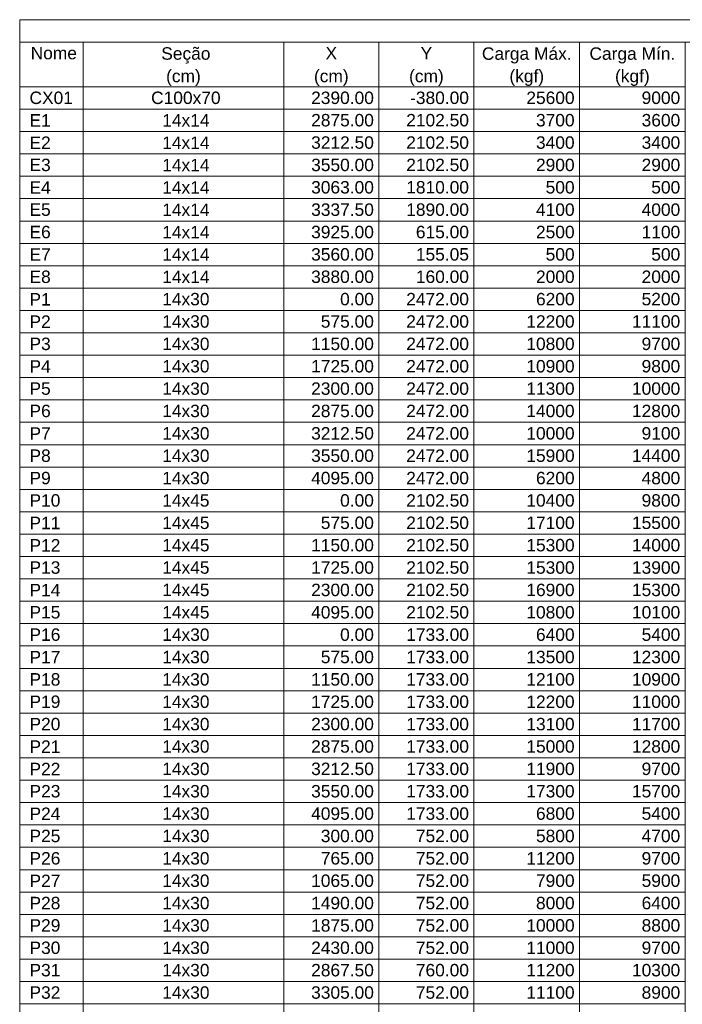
# Model space of a CAD drawing. Header units: millimetres. Extents: x 10906 to 25863, y 1966 to 4861.
# Tile 26 of 163: x 10998 to 11009, y 2970 to 2987. Entities that reach past the tile are written whole.
import ezdxf

# ---------------------------------------------------------------- set-up
doc = ezdxf.new("R2010")
doc.units = ezdxf.units.MM
doc.layers.add('LC-Tabelas', color=1, linetype='Continuous', lineweight=20)
doc.layers.add('LC-Textos das tabelas', color=5, linetype='Continuous', lineweight=5)
doc.styles.add('Arial', font='arial.ttf')

msp = doc.modelspace()

# ---------------------------------------------------------------- linework, layer by layer
at = {"layer": 'LC-Tabelas'}
for points in [[(10998.15465, 2986.42854), (10998.15465, 2986.80978), (11021.61846, 2986.80978), (11021.61846, 2986.42854), (10998.15465, 2986.42854)], [(10998.15465, 2985.66606), (10998.15465, 2986.42854), (10999.23483, 2986.42854), (10999.23483, 2985.66606), (10998.15465, 2985.66606)], [(10999.23483, 2985.66606), (10999.23483, 2986.42854), (11002.6554, 2986.42854), (11002.6554, 2985.66606), (10999.23483, 2985.66606)], [(11002.6554, 2985.66606), (11002.6554, 2986.42854), (11004.27567, 2986.42854), (11004.27567, 2985.66606), (11002.6554, 2985.66606)], [(11004.27567, 2985.66606), (11004.27567, 2986.42854), (11005.89594, 2986.42854), (11005.89594, 2985.66606), (11004.27567, 2985.66606)], [(11005.89594, 2985.66606), (11005.89594, 2986.42854), (11007.69624, 2986.42854), (11007.69624, 2985.66606), (11005.89594, 2985.66606)], [(11007.69624, 2985.66606), (11007.69624, 2986.42854), (11009.49654, 2986.42854), (11009.49654, 2985.66606), (11007.69624, 2985.66606)], [(10998.15465, 2985.28482), (10998.15465, 2985.66606), (10999.23483, 2985.66606), (10999.23483, 2985.28482), (10998.15465, 2985.28482)], [(10999.23483, 2985.28482), (10999.23483, 2985.66606), (11002.6554, 2985.66606), (11002.6554, 2985.28482), (10999.23483, 2985.28482)], [(11002.6554, 2985.28482), (11002.6554, 2985.66606), (11004.27567, 2985.66606), (11004.27567, 2985.28482), (11002.6554, 2985.28482)], [(11004.27567, 2985.28482), (11004.27567, 2985.66606), (11005.89594, 2985.66606), (11005.89594, 2985.28482), (11004.27567, 2985.28482)], [(11005.89594, 2985.28482), (11005.89594, 2985.66606), (11007.69624, 2985.66606), (11007.69624, 2985.28482), (11005.89594, 2985.28482)], [(11007.69624, 2985.28482), (11007.69624, 2985.66606), (11009.49654, 2985.66606), (11009.49654, 2985.28482), (11007.69624, 2985.28482)], [(10998.15465, 2984.90358), (10998.15465, 2985.28482), (10999.23483, 2985.28482), (10999.23483, 2984.90358), (10998.15465, 2984.90358)], [(10999.23483, 2984.90358), (10999.23483, 2985.28482), (11002.6554, 2985.28482), (11002.6554, 2984.90358), (10999.23483, 2984.90358)], [(11002.6554, 2984.90358), (11002.6554, 2985.28482), (11004.27567, 2985.28482), (11004.27567, 2984.90358), (11002.6554, 2984.90358)], [(11004.27567, 2984.90358), (11004.27567, 2985.28482), (11005.89594, 2985.28482), (11005.89594, 2984.90358), (11004.27567, 2984.90358)], [(11005.89594, 2984.90358), (11005.89594, 2985.28482), (11007.69624, 2985.28482), (11007.69624, 2984.90358), (11005.89594, 2984.90358)], [(11007.69624, 2984.90358), (11007.69624, 2985.28482), (11009.49654, 2985.28482), (11009.49654, 2984.90358), (11007.69624, 2984.90358)], [(10998.15465, 2984.52234), (10998.15465, 2984.90358), (10999.23483, 2984.90358), (10999.23483, 2984.52234), (10998.15465, 2984.52234)], [(10999.23483, 2984.52234), (10999.23483, 2984.90358), (11002.6554, 2984.90358), (11002.6554, 2984.52234), (10999.23483, 2984.52234)], [(11002.6554, 2984.52234), (11002.6554, 2984.90358), (11004.27567, 2984.90358), (11004.27567, 2984.52234), (11002.6554, 2984.52234)], [(11004.27567, 2984.52234), (11004.27567, 2984.90358), (11005.89594, 2984.90358), (11005.89594, 2984.52234), (11004.27567, 2984.52234)], [(11005.89594, 2984.52234), (11005.89594, 2984.90358), (11007.69624, 2984.90358), (11007.69624, 2984.52234), (11005.89594, 2984.52234)], [(11007.69624, 2984.52234), (11007.69624, 2984.90358), (11009.49654, 2984.90358), (11009.49654, 2984.52234), (11007.69624, 2984.52234)], [(10998.15465, 2984.1411), (10998.15465, 2984.52234), (10999.23483, 2984.52234), (10999.23483, 2984.1411), (10998.15465, 2984.1411)], [(10999.23483, 2984.1411), (10999.23483, 2984.52234), (11002.6554, 2984.52234), (11002.6554, 2984.1411), (10999.23483, 2984.1411)], [(11002.6554, 2984.1411), (11002.6554, 2984.52234), (11004.27567, 2984.52234), (11004.27567, 2984.1411), (11002.6554, 2984.1411)], [(11004.27567, 2984.1411), (11004.27567, 2984.52234), (11005.89594, 2984.52234), (11005.89594, 2984.1411), (11004.27567, 2984.1411)], [(11005.89594, 2984.1411), (11005.89594, 2984.52234), (11007.69624, 2984.52234), (11007.69624, 2984.1411), (11005.89594, 2984.1411)], [(11007.69624, 2984.1411), (11007.69624, 2984.52234), (11009.49654, 2984.52234), (11009.49654, 2984.1411), (11007.69624, 2984.1411)], [(10998.15465, 2983.75986), (10998.15465, 2984.1411), (10999.23483, 2984.1411), (10999.23483, 2983.75986), (10998.15465, 2983.75986)], [(10999.23483, 2983.75986), (10999.23483, 2984.1411), (11002.6554, 2984.1411), (11002.6554, 2983.75986), (10999.23483, 2983.75986)], [(11002.6554, 2983.75986), (11002.6554, 2984.1411), (11004.27567, 2984.1411), (11004.27567, 2983.75986), (11002.6554, 2983.75986)], [(11004.27567, 2983.75986), (11004.27567, 2984.1411), (11005.89594, 2984.1411), (11005.89594, 2983.75986), (11004.27567, 2983.75986)], [(11005.89594, 2983.75986), (11005.89594, 2984.1411), (11007.69624, 2984.1411), (11007.69624, 2983.75986), (11005.89594, 2983.75986)], [(11007.69624, 2983.75986), (11007.69624, 2984.1411), (11009.49654, 2984.1411), (11009.49654, 2983.75986), (11007.69624, 2983.75986)], [(10998.15465, 2983.37862), (10998.15465, 2983.75986), (10999.23483, 2983.75986), (10999.23483, 2983.37862), (10998.15465, 2983.37862)], [(10999.23483, 2983.37862), (10999.23483, 2983.75986), (11002.6554, 2983.75986), (11002.6554, 2983.37862), (10999.23483, 2983.37862)], [(11002.6554, 2983.37862), (11002.6554, 2983.75986), (11004.27567, 2983.75986), (11004.27567, 2983.37862), (11002.6554, 2983.37862)], [(11004.27567, 2983.37862), (11004.27567, 2983.75986), (11005.89594, 2983.75986), (11005.89594, 2983.37862), (11004.27567, 2983.37862)], [(11005.89594, 2983.37862), (11005.89594, 2983.75986), (11007.69624, 2983.75986), (11007.69624, 2983.37862), (11005.89594, 2983.37862)], [(11007.69624, 2983.37862), (11007.69624, 2983.75986), (11009.49654, 2983.75986), (11009.49654, 2983.37862), (11007.69624, 2983.37862)], [(10998.15465, 2982.99738), (10998.15465, 2983.37862), (10999.23483, 2983.37862), (10999.23483, 2982.99738), (10998.15465, 2982.99738)], [(10999.23483, 2982.99738), (10999.23483, 2983.37862), (11002.6554, 2983.37862), (11002.6554, 2982.99738), (10999.23483, 2982.99738)], [(11002.6554, 2982.99738), (11002.6554, 2983.37862), (11004.27567, 2983.37862), (11004.27567, 2982.99738), (11002.6554, 2982.99738)], [(11004.27567, 2982.99738), (11004.27567, 2983.37862), (11005.89594, 2983.37862), (11005.89594, 2982.99738), (11004.27567, 2982.99738)], [(11005.89594, 2982.99738), (11005.89594, 2983.37862), (11007.69624, 2983.37862), (11007.69624, 2982.99738), (11005.89594, 2982.99738)], [(11007.69624, 2982.99738), (11007.69624, 2983.37862), (11009.49654, 2983.37862), (11009.49654, 2982.99738), (11007.69624, 2982.99738)], [(10998.15465, 2982.61614), (10998.15465, 2982.99738), (10999.23483, 2982.99738), (10999.23483, 2982.61614), (10998.15465, 2982.61614)], [(10999.23483, 2982.61614), (10999.23483, 2982.99738), (11002.6554, 2982.99738), (11002.6554, 2982.61614), (10999.23483, 2982.61614)], [(11002.6554, 2982.61614), (11002.6554, 2982.99738), (11004.27567, 2982.99738), (11004.27567, 2982.61614), (11002.6554, 2982.61614)], [(11004.27567, 2982.61614), (11004.27567, 2982.99738), (11005.89594, 2982.99738), (11005.89594, 2982.61614), (11004.27567, 2982.61614)], [(11005.89594, 2982.61614), (11005.89594, 2982.99738), (11007.69624, 2982.99738), (11007.69624, 2982.61614), (11005.89594, 2982.61614)], [(11007.69624, 2982.61614), (11007.69624, 2982.99738), (11009.49654, 2982.99738), (11009.49654, 2982.61614), (11007.69624, 2982.61614)], [(10998.15465, 2982.2349), (10998.15465, 2982.61614), (10999.23483, 2982.61614), (10999.23483, 2982.2349), (10998.15465, 2982.2349)], [(10999.23483, 2982.2349), (10999.23483, 2982.61614), (11002.6554, 2982.61614), (11002.6554, 2982.2349), (10999.23483, 2982.2349)], [(11002.6554, 2982.2349), (11002.6554, 2982.61614), (11004.27567, 2982.61614), (11004.27567, 2982.2349), (11002.6554, 2982.2349)], [(11004.27567, 2982.2349), (11004.27567, 2982.61614), (11005.89594, 2982.61614), (11005.89594, 2982.2349), (11004.27567, 2982.2349)], [(11005.89594, 2982.2349), (11005.89594, 2982.61614), (11007.69624, 2982.61614), (11007.69624, 2982.2349), (11005.89594, 2982.2349)], [(11007.69624, 2982.2349), (11007.69624, 2982.61614), (11009.49654, 2982.61614), (11009.49654, 2982.2349), (11007.69624, 2982.2349)], [(10998.15465, 2981.85366), (10998.15465, 2982.2349), (10999.23483, 2982.2349), (10999.23483, 2981.85366), (10998.15465, 2981.85366)], [(10999.23483, 2981.85366), (10999.23483, 2982.2349), (11002.6554, 2982.2349), (11002.6554, 2981.85366), (10999.23483, 2981.85366)], [(11002.6554, 2981.85366), (11002.6554, 2982.2349), (11004.27567, 2982.2349), (11004.27567, 2981.85366), (11002.6554, 2981.85366)], [(11004.27567, 2981.85366), (11004.27567, 2982.2349), (11005.89594, 2982.2349), (11005.89594, 2981.85366), (11004.27567, 2981.85366)], [(11005.89594, 2981.85366), (11005.89594, 2982.2349), (11007.69624, 2982.2349), (11007.69624, 2981.85366), (11005.89594, 2981.85366)], [(11007.69624, 2981.85366), (11007.69624, 2982.2349), (11009.49654, 2982.2349), (11009.49654, 2981.85366), (11007.69624, 2981.85366)], [(10998.15465, 2981.47242), (10998.15465, 2981.85366), (10999.23483, 2981.85366), (10999.23483, 2981.47242), (10998.15465, 2981.47242)], [(10999.23483, 2981.47242), (10999.23483, 2981.85366), (11002.6554, 2981.85366), (11002.6554, 2981.47242), (10999.23483, 2981.47242)], [(11002.6554, 2981.47242), (11002.6554, 2981.85366), (11004.27567, 2981.85366), (11004.27567, 2981.47242), (11002.6554, 2981.47242)], [(11004.27567, 2981.47242), (11004.27567, 2981.85366), (11005.89594, 2981.85366), (11005.89594, 2981.47242), (11004.27567, 2981.47242)], [(11005.89594, 2981.47242), (11005.89594, 2981.85366), (11007.69624, 2981.85366), (11007.69624, 2981.47242), (11005.89594, 2981.47242)], [(11007.69624, 2981.47242), (11007.69624, 2981.85366), (11009.49654, 2981.85366), (11009.49654, 2981.47242), (11007.69624, 2981.47242)], [(10998.15465, 2981.09118), (10998.15465, 2981.47242), (10999.23483, 2981.47242), (10999.23483, 2981.09118), (10998.15465, 2981.09118)], [(10999.23483, 2981.09118), (10999.23483, 2981.47242), (11002.6554, 2981.47242), (11002.6554, 2981.09118), (10999.23483, 2981.09118)], [(11002.6554, 2981.09118), (11002.6554, 2981.47242), (11004.27567, 2981.47242), (11004.27567, 2981.09118), (11002.6554, 2981.09118)], [(11004.27567, 2981.09118), (11004.27567, 2981.47242), (11005.89594, 2981.47242), (11005.89594, 2981.09118), (11004.27567, 2981.09118)], [(11005.89594, 2981.09118), (11005.89594, 2981.47242), (11007.69624, 2981.47242), (11007.69624, 2981.09118), (11005.89594, 2981.09118)], [(11007.69624, 2981.09118), (11007.69624, 2981.47242), (11009.49654, 2981.47242), (11009.49654, 2981.09118), (11007.69624, 2981.09118)], [(10998.15465, 2980.70994), (10998.15465, 2981.09118), (10999.23483, 2981.09118), (10999.23483, 2980.70994), (10998.15465, 2980.70994)], [(10999.23483, 2980.70994), (10999.23483, 2981.09118), (11002.6554, 2981.09118), (11002.6554, 2980.70994), (10999.23483, 2980.70994)], [(11002.6554, 2980.70994), (11002.6554, 2981.09118), (11004.27567, 2981.09118), (11004.27567, 2980.70994), (11002.6554, 2980.70994)], [(11004.27567, 2980.70994), (11004.27567, 2981.09118), (11005.89594, 2981.09118), (11005.89594, 2980.70994), (11004.27567, 2980.70994)], [(11005.89594, 2980.70994), (11005.89594, 2981.09118), (11007.69624, 2981.09118), (11007.69624, 2980.70994), (11005.89594, 2980.70994)], [(11007.69624, 2980.70994), (11007.69624, 2981.09118), (11009.49654, 2981.09118), (11009.49654, 2980.70994), (11007.69624, 2980.70994)], [(10998.15465, 2980.3287), (10998.15465, 2980.70994), (10999.23483, 2980.70994), (10999.23483, 2980.3287), (10998.15465, 2980.3287)], [(10999.23483, 2980.3287), (10999.23483, 2980.70994), (11002.6554, 2980.70994), (11002.6554, 2980.3287), (10999.23483, 2980.3287)], [(11002.6554, 2980.3287), (11002.6554, 2980.70994), (11004.27567, 2980.70994), (11004.27567, 2980.3287), (11002.6554, 2980.3287)], [(11004.27567, 2980.3287), (11004.27567, 2980.70994), (11005.89594, 2980.70994), (11005.89594, 2980.3287), (11004.27567, 2980.3287)], [(11005.89594, 2980.3287), (11005.89594, 2980.70994), (11007.69624, 2980.70994), (11007.69624, 2980.3287), (11005.89594, 2980.3287)], [(11007.69624, 2980.3287), (11007.69624, 2980.70994), (11009.49654, 2980.70994), (11009.49654, 2980.3287), (11007.69624, 2980.3287)], [(10998.15465, 2979.94746), (10998.15465, 2980.3287), (10999.23483, 2980.3287), (10999.23483, 2979.94746), (10998.15465, 2979.94746)], [(10999.23483, 2979.94746), (10999.23483, 2980.3287), (11002.6554, 2980.3287), (11002.6554, 2979.94746), (10999.23483, 2979.94746)], [(11002.6554, 2979.94746), (11002.6554, 2980.3287), (11004.27567, 2980.3287), (11004.27567, 2979.94746), (11002.6554, 2979.94746)], [(11004.27567, 2979.94746), (11004.27567, 2980.3287), (11005.89594, 2980.3287), (11005.89594, 2979.94746), (11004.27567, 2979.94746)], [(11005.89594, 2979.94746), (11005.89594, 2980.3287), (11007.69624, 2980.3287), (11007.69624, 2979.94746), (11005.89594, 2979.94746)], [(11007.69624, 2979.94746), (11007.69624, 2980.3287), (11009.49654, 2980.3287), (11009.49654, 2979.94746), (11007.69624, 2979.94746)], [(10998.15465, 2979.56622), (10998.15465, 2979.94746), (10999.23483, 2979.94746), (10999.23483, 2979.56622), (10998.15465, 2979.56622)], [(10999.23483, 2979.56622), (10999.23483, 2979.94746), (11002.6554, 2979.94746), (11002.6554, 2979.56622), (10999.23483, 2979.56622)], [(11002.6554, 2979.56622), (11002.6554, 2979.94746), (11004.27567, 2979.94746), (11004.27567, 2979.56622), (11002.6554, 2979.56622)], [(11004.27567, 2979.56622), (11004.27567, 2979.94746), (11005.89594, 2979.94746), (11005.89594, 2979.56622), (11004.27567, 2979.56622)], [(11005.89594, 2979.56622), (11005.89594, 2979.94746), (11007.69624, 2979.94746), (11007.69624, 2979.56622), (11005.89594, 2979.56622)], [(11007.69624, 2979.56622), (11007.69624, 2979.94746), (11009.49654, 2979.94746), (11009.49654, 2979.56622), (11007.69624, 2979.56622)], [(10998.15465, 2979.18498), (10998.15465, 2979.56622), (10999.23483, 2979.56622), (10999.23483, 2979.18498), (10998.15465, 2979.18498)], [(10999.23483, 2979.18498), (10999.23483, 2979.56622), (11002.6554, 2979.56622), (11002.6554, 2979.18498), (10999.23483, 2979.18498)], [(11002.6554, 2979.18498), (11002.6554, 2979.56622), (11004.27567, 2979.56622), (11004.27567, 2979.18498), (11002.6554, 2979.18498)], [(11004.27567, 2979.18498), (11004.27567, 2979.56622), (11005.89594, 2979.56622), (11005.89594, 2979.18498), (11004.27567, 2979.18498)], [(11005.89594, 2979.18498), (11005.89594, 2979.56622), (11007.69624, 2979.56622), (11007.69624, 2979.18498), (11005.89594, 2979.18498)], [(11007.69624, 2979.18498), (11007.69624, 2979.56622), (11009.49654, 2979.56622), (11009.49654, 2979.18498), (11007.69624, 2979.18498)], [(10998.15465, 2978.80374), (10998.15465, 2979.18498), (10999.23483, 2979.18498), (10999.23483, 2978.80374), (10998.15465, 2978.80374)], [(10999.23483, 2978.80374), (10999.23483, 2979.18498), (11002.6554, 2979.18498), (11002.6554, 2978.80374), (10999.23483, 2978.80374)], [(11002.6554, 2978.80374), (11002.6554, 2979.18498), (11004.27567, 2979.18498), (11004.27567, 2978.80374), (11002.6554, 2978.80374)], [(11004.27567, 2978.80374), (11004.27567, 2979.18498), (11005.89594, 2979.18498), (11005.89594, 2978.80374), (11004.27567, 2978.80374)], [(11005.89594, 2978.80374), (11005.89594, 2979.18498), (11007.69624, 2979.18498), (11007.69624, 2978.80374), (11005.89594, 2978.80374)], [(11007.69624, 2978.80374), (11007.69624, 2979.18498), (11009.49654, 2979.18498), (11009.49654, 2978.80374), (11007.69624, 2978.80374)], [(10998.15465, 2978.4225), (10998.15465, 2978.80374), (10999.23483, 2978.80374), (10999.23483, 2978.4225), (10998.15465, 2978.4225)], [(10999.23483, 2978.4225), (10999.23483, 2978.80374), (11002.6554, 2978.80374), (11002.6554, 2978.4225), (10999.23483, 2978.4225)], [(11002.6554, 2978.4225), (11002.6554, 2978.80374), (11004.27567, 2978.80374), (11004.27567, 2978.4225), (11002.6554, 2978.4225)], [(11004.27567, 2978.4225), (11004.27567, 2978.80374), (11005.89594, 2978.80374), (11005.89594, 2978.4225), (11004.27567, 2978.4225)], [(11005.89594, 2978.4225), (11005.89594, 2978.80374), (11007.69624, 2978.80374), (11007.69624, 2978.4225), (11005.89594, 2978.4225)], [(11007.69624, 2978.4225), (11007.69624, 2978.80374), (11009.49654, 2978.80374), (11009.49654, 2978.4225), (11007.69624, 2978.4225)], [(10998.15465, 2978.04126), (10998.15465, 2978.4225), (10999.23483, 2978.4225), (10999.23483, 2978.04126), (10998.15465, 2978.04126)], [(10999.23483, 2978.04126), (10999.23483, 2978.4225), (11002.6554, 2978.4225), (11002.6554, 2978.04126), (10999.23483, 2978.04126)], [(11002.6554, 2978.04126), (11002.6554, 2978.4225), (11004.27567, 2978.4225), (11004.27567, 2978.04126), (11002.6554, 2978.04126)], [(11004.27567, 2978.04126), (11004.27567, 2978.4225), (11005.89594, 2978.4225), (11005.89594, 2978.04126), (11004.27567, 2978.04126)], [(11005.89594, 2978.04126), (11005.89594, 2978.4225), (11007.69624, 2978.4225), (11007.69624, 2978.04126), (11005.89594, 2978.04126)], [(11007.69624, 2978.04126), (11007.69624, 2978.4225), (11009.49654, 2978.4225), (11009.49654, 2978.04126), (11007.69624, 2978.04126)], [(10998.15465, 2977.66002), (10998.15465, 2978.04126), (10999.23483, 2978.04126), (10999.23483, 2977.66002), (10998.15465, 2977.66002)], [(10999.23483, 2977.66002), (10999.23483, 2978.04126), (11002.6554, 2978.04126), (11002.6554, 2977.66002), (10999.23483, 2977.66002)], [(11002.6554, 2977.66002), (11002.6554, 2978.04126), (11004.27567, 2978.04126), (11004.27567, 2977.66002), (11002.6554, 2977.66002)], [(11004.27567, 2977.66002), (11004.27567, 2978.04126), (11005.89594, 2978.04126), (11005.89594, 2977.66002), (11004.27567, 2977.66002)], [(11005.89594, 2977.66002), (11005.89594, 2978.04126), (11007.69624, 2978.04126), (11007.69624, 2977.66002), (11005.89594, 2977.66002)], [(11007.69624, 2977.66002), (11007.69624, 2978.04126), (11009.49654, 2978.04126), (11009.49654, 2977.66002), (11007.69624, 2977.66002)], [(10998.15465, 2977.27878), (10998.15465, 2977.66002), (10999.23483, 2977.66002), (10999.23483, 2977.27878), (10998.15465, 2977.27878)], [(10999.23483, 2977.27878), (10999.23483, 2977.66002), (11002.6554, 2977.66002), (11002.6554, 2977.27878), (10999.23483, 2977.27878)], [(11002.6554, 2977.27878), (11002.6554, 2977.66002), (11004.27567, 2977.66002), (11004.27567, 2977.27878), (11002.6554, 2977.27878)], [(11004.27567, 2977.27878), (11004.27567, 2977.66002), (11005.89594, 2977.66002), (11005.89594, 2977.27878), (11004.27567, 2977.27878)], [(11005.89594, 2977.27878), (11005.89594, 2977.66002), (11007.69624, 2977.66002), (11007.69624, 2977.27878), (11005.89594, 2977.27878)], [(11007.69624, 2977.27878), (11007.69624, 2977.66002), (11009.49654, 2977.66002), (11009.49654, 2977.27878), (11007.69624, 2977.27878)], [(10998.15465, 2976.89754), (10998.15465, 2977.27878), (10999.23483, 2977.27878), (10999.23483, 2976.89754), (10998.15465, 2976.89754)], [(10999.23483, 2976.89754), (10999.23483, 2977.27878), (11002.6554, 2977.27878), (11002.6554, 2976.89754), (10999.23483, 2976.89754)], [(11002.6554, 2976.89754), (11002.6554, 2977.27878), (11004.27567, 2977.27878), (11004.27567, 2976.89754), (11002.6554, 2976.89754)], [(11004.27567, 2976.89754), (11004.27567, 2977.27878), (11005.89594, 2977.27878), (11005.89594, 2976.89754), (11004.27567, 2976.89754)], [(11005.89594, 2976.89754), (11005.89594, 2977.27878), (11007.69624, 2977.27878), (11007.69624, 2976.89754), (11005.89594, 2976.89754)], [(11007.69624, 2976.89754), (11007.69624, 2977.27878), (11009.49654, 2977.27878), (11009.49654, 2976.89754), (11007.69624, 2976.89754)], [(10998.15465, 2976.5163), (10998.15465, 2976.89754), (10999.23483, 2976.89754), (10999.23483, 2976.5163), (10998.15465, 2976.5163)], [(10999.23483, 2976.5163), (10999.23483, 2976.89754), (11002.6554, 2976.89754), (11002.6554, 2976.5163), (10999.23483, 2976.5163)], [(11002.6554, 2976.5163), (11002.6554, 2976.89754), (11004.27567, 2976.89754), (11004.27567, 2976.5163), (11002.6554, 2976.5163)], [(11004.27567, 2976.5163), (11004.27567, 2976.89754), (11005.89594, 2976.89754), (11005.89594, 2976.5163), (11004.27567, 2976.5163)], [(11005.89594, 2976.5163), (11005.89594, 2976.89754), (11007.69624, 2976.89754), (11007.69624, 2976.5163), (11005.89594, 2976.5163)], [(11007.69624, 2976.5163), (11007.69624, 2976.89754), (11009.49654, 2976.89754), (11009.49654, 2976.5163), (11007.69624, 2976.5163)], [(10998.15465, 2976.13506), (10998.15465, 2976.5163), (10999.23483, 2976.5163), (10999.23483, 2976.13506), (10998.15465, 2976.13506)], [(10999.23483, 2976.13506), (10999.23483, 2976.5163), (11002.6554, 2976.5163), (11002.6554, 2976.13506), (10999.23483, 2976.13506)], [(11002.6554, 2976.13506), (11002.6554, 2976.5163), (11004.27567, 2976.5163), (11004.27567, 2976.13506), (11002.6554, 2976.13506)], [(11004.27567, 2976.13506), (11004.27567, 2976.5163), (11005.89594, 2976.5163), (11005.89594, 2976.13506), (11004.27567, 2976.13506)], [(11005.89594, 2976.13506), (11005.89594, 2976.5163), (11007.69624, 2976.5163), (11007.69624, 2976.13506), (11005.89594, 2976.13506)], [(11007.69624, 2976.13506), (11007.69624, 2976.5163), (11009.49654, 2976.5163), (11009.49654, 2976.13506), (11007.69624, 2976.13506)], [(10998.15465, 2975.75382), (10998.15465, 2976.13506), (10999.23483, 2976.13506), (10999.23483, 2975.75382), (10998.15465, 2975.75382)], [(10999.23483, 2975.75382), (10999.23483, 2976.13506), (11002.6554, 2976.13506), (11002.6554, 2975.75382), (10999.23483, 2975.75382)], [(11002.6554, 2975.75382), (11002.6554, 2976.13506), (11004.27567, 2976.13506), (11004.27567, 2975.75382), (11002.6554, 2975.75382)], [(11004.27567, 2975.75382), (11004.27567, 2976.13506), (11005.89594, 2976.13506), (11005.89594, 2975.75382), (11004.27567, 2975.75382)], [(11005.89594, 2975.75382), (11005.89594, 2976.13506), (11007.69624, 2976.13506), (11007.69624, 2975.75382), (11005.89594, 2975.75382)], [(11007.69624, 2975.75382), (11007.69624, 2976.13506), (11009.49654, 2976.13506), (11009.49654, 2975.75382), (11007.69624, 2975.75382)], [(10998.15465, 2975.37258), (10998.15465, 2975.75382), (10999.23483, 2975.75382), (10999.23483, 2975.37258), (10998.15465, 2975.37258)], [(10999.23483, 2975.37258), (10999.23483, 2975.75382), (11002.6554, 2975.75382), (11002.6554, 2975.37258), (10999.23483, 2975.37258)], [(11002.6554, 2975.37258), (11002.6554, 2975.75382), (11004.27567, 2975.75382), (11004.27567, 2975.37258), (11002.6554, 2975.37258)], [(11004.27567, 2975.37258), (11004.27567, 2975.75382), (11005.89594, 2975.75382), (11005.89594, 2975.37258), (11004.27567, 2975.37258)], [(11005.89594, 2975.37258), (11005.89594, 2975.75382), (11007.69624, 2975.75382), (11007.69624, 2975.37258), (11005.89594, 2975.37258)], [(11007.69624, 2975.37258), (11007.69624, 2975.75382), (11009.49654, 2975.75382), (11009.49654, 2975.37258), (11007.69624, 2975.37258)], [(10998.15465, 2974.99134), (10998.15465, 2975.37258), (10999.23483, 2975.37258), (10999.23483, 2974.99134), (10998.15465, 2974.99134)], [(10999.23483, 2974.99134), (10999.23483, 2975.37258), (11002.6554, 2975.37258), (11002.6554, 2974.99134), (10999.23483, 2974.99134)], [(11002.6554, 2974.99134), (11002.6554, 2975.37258), (11004.27567, 2975.37258), (11004.27567, 2974.99134), (11002.6554, 2974.99134)], [(11004.27567, 2974.99134), (11004.27567, 2975.37258), (11005.89594, 2975.37258), (11005.89594, 2974.99134), (11004.27567, 2974.99134)], [(11005.89594, 2974.99134), (11005.89594, 2975.37258), (11007.69624, 2975.37258), (11007.69624, 2974.99134), (11005.89594, 2974.99134)], [(11007.69624, 2974.99134), (11007.69624, 2975.37258), (11009.49654, 2975.37258), (11009.49654, 2974.99134), (11007.69624, 2974.99134)], [(10998.15465, 2974.6101), (10998.15465, 2974.99134), (10999.23483, 2974.99134), (10999.23483, 2974.6101), (10998.15465, 2974.6101)], [(10999.23483, 2974.6101), (10999.23483, 2974.99134), (11002.6554, 2974.99134), (11002.6554, 2974.6101), (10999.23483, 2974.6101)], [(11002.6554, 2974.6101), (11002.6554, 2974.99134), (11004.27567, 2974.99134), (11004.27567, 2974.6101), (11002.6554, 2974.6101)], [(11004.27567, 2974.6101), (11004.27567, 2974.99134), (11005.89594, 2974.99134), (11005.89594, 2974.6101), (11004.27567, 2974.6101)], [(11005.89594, 2974.6101), (11005.89594, 2974.99134), (11007.69624, 2974.99134), (11007.69624, 2974.6101), (11005.89594, 2974.6101)], [(11007.69624, 2974.6101), (11007.69624, 2974.99134), (11009.49654, 2974.99134), (11009.49654, 2974.6101), (11007.69624, 2974.6101)], [(10998.15465, 2974.22886), (10998.15465, 2974.6101), (10999.23483, 2974.6101), (10999.23483, 2974.22886), (10998.15465, 2974.22886)], [(10999.23483, 2974.22886), (10999.23483, 2974.6101), (11002.6554, 2974.6101), (11002.6554, 2974.22886), (10999.23483, 2974.22886)], [(11002.6554, 2974.22886), (11002.6554, 2974.6101), (11004.27567, 2974.6101), (11004.27567, 2974.22886), (11002.6554, 2974.22886)], [(11004.27567, 2974.22886), (11004.27567, 2974.6101), (11005.89594, 2974.6101), (11005.89594, 2974.22886), (11004.27567, 2974.22886)], [(11005.89594, 2974.22886), (11005.89594, 2974.6101), (11007.69624, 2974.6101), (11007.69624, 2974.22886), (11005.89594, 2974.22886)], [(11007.69624, 2974.22886), (11007.69624, 2974.6101), (11009.49654, 2974.6101), (11009.49654, 2974.22886), (11007.69624, 2974.22886)], [(10998.15465, 2973.84762), (10998.15465, 2974.22886), (10999.23483, 2974.22886), (10999.23483, 2973.84762), (10998.15465, 2973.84762)], [(10999.23483, 2973.84762), (10999.23483, 2974.22886), (11002.6554, 2974.22886), (11002.6554, 2973.84762), (10999.23483, 2973.84762)], [(11002.6554, 2973.84762), (11002.6554, 2974.22886), (11004.27567, 2974.22886), (11004.27567, 2973.84762), (11002.6554, 2973.84762)], [(11004.27567, 2973.84762), (11004.27567, 2974.22886), (11005.89594, 2974.22886), (11005.89594, 2973.84762), (11004.27567, 2973.84762)], [(11005.89594, 2973.84762), (11005.89594, 2974.22886), (11007.69624, 2974.22886), (11007.69624, 2973.84762), (11005.89594, 2973.84762)], [(11007.69624, 2973.84762), (11007.69624, 2974.22886), (11009.49654, 2974.22886), (11009.49654, 2973.84762), (11007.69624, 2973.84762)], [(10998.15465, 2973.46638), (10998.15465, 2973.84762), (10999.23483, 2973.84762), (10999.23483, 2973.46638), (10998.15465, 2973.46638)], [(10999.23483, 2973.46638), (10999.23483, 2973.84762), (11002.6554, 2973.84762), (11002.6554, 2973.46638), (10999.23483, 2973.46638)], [(11002.6554, 2973.46638), (11002.6554, 2973.84762), (11004.27567, 2973.84762), (11004.27567, 2973.46638), (11002.6554, 2973.46638)], [(11004.27567, 2973.46638), (11004.27567, 2973.84762), (11005.89594, 2973.84762), (11005.89594, 2973.46638), (11004.27567, 2973.46638)], [(11005.89594, 2973.46638), (11005.89594, 2973.84762), (11007.69624, 2973.84762), (11007.69624, 2973.46638), (11005.89594, 2973.46638)], [(11007.69624, 2973.46638), (11007.69624, 2973.84762), (11009.49654, 2973.84762), (11009.49654, 2973.46638), (11007.69624, 2973.46638)], [(10998.15465, 2973.08514), (10998.15465, 2973.46638), (10999.23483, 2973.46638), (10999.23483, 2973.08514), (10998.15465, 2973.08514)], [(10999.23483, 2973.08514), (10999.23483, 2973.46638), (11002.6554, 2973.46638), (11002.6554, 2973.08514), (10999.23483, 2973.08514)], [(11002.6554, 2973.08514), (11002.6554, 2973.46638), (11004.27567, 2973.46638), (11004.27567, 2973.08514), (11002.6554, 2973.08514)], [(11004.27567, 2973.08514), (11004.27567, 2973.46638), (11005.89594, 2973.46638), (11005.89594, 2973.08514), (11004.27567, 2973.08514)], [(11005.89594, 2973.08514), (11005.89594, 2973.46638), (11007.69624, 2973.46638), (11007.69624, 2973.08514), (11005.89594, 2973.08514)], [(11007.69624, 2973.08514), (11007.69624, 2973.46638), (11009.49654, 2973.46638), (11009.49654, 2973.08514), (11007.69624, 2973.08514)], [(10998.15465, 2972.7039), (10998.15465, 2973.08514), (10999.23483, 2973.08514), (10999.23483, 2972.7039), (10998.15465, 2972.7039)], [(10999.23483, 2972.7039), (10999.23483, 2973.08514), (11002.6554, 2973.08514), (11002.6554, 2972.7039), (10999.23483, 2972.7039)], [(11002.6554, 2972.7039), (11002.6554, 2973.08514), (11004.27567, 2973.08514), (11004.27567, 2972.7039), (11002.6554, 2972.7039)], [(11004.27567, 2972.7039), (11004.27567, 2973.08514), (11005.89594, 2973.08514), (11005.89594, 2972.7039), (11004.27567, 2972.7039)], [(11005.89594, 2972.7039), (11005.89594, 2973.08514), (11007.69624, 2973.08514), (11007.69624, 2972.7039), (11005.89594, 2972.7039)], [(11007.69624, 2972.7039), (11007.69624, 2973.08514), (11009.49654, 2973.08514), (11009.49654, 2972.7039), (11007.69624, 2972.7039)], [(10998.15465, 2972.32266), (10998.15465, 2972.7039), (10999.23483, 2972.7039), (10999.23483, 2972.32266), (10998.15465, 2972.32266)], [(10999.23483, 2972.32266), (10999.23483, 2972.7039), (11002.6554, 2972.7039), (11002.6554, 2972.32266), (10999.23483, 2972.32266)], [(11002.6554, 2972.32266), (11002.6554, 2972.7039), (11004.27567, 2972.7039), (11004.27567, 2972.32266), (11002.6554, 2972.32266)], [(11004.27567, 2972.32266), (11004.27567, 2972.7039), (11005.89594, 2972.7039), (11005.89594, 2972.32266), (11004.27567, 2972.32266)], [(11005.89594, 2972.32266), (11005.89594, 2972.7039), (11007.69624, 2972.7039), (11007.69624, 2972.32266), (11005.89594, 2972.32266)], [(11007.69624, 2972.32266), (11007.69624, 2972.7039), (11009.49654, 2972.7039), (11009.49654, 2972.32266), (11007.69624, 2972.32266)], [(10998.15465, 2971.94142), (10998.15465, 2972.32266), (10999.23483, 2972.32266), (10999.23483, 2971.94142), (10998.15465, 2971.94142)], [(10999.23483, 2971.94142), (10999.23483, 2972.32266), (11002.6554, 2972.32266), (11002.6554, 2971.94142), (10999.23483, 2971.94142)], [(11002.6554, 2971.94142), (11002.6554, 2972.32266), (11004.27567, 2972.32266), (11004.27567, 2971.94142), (11002.6554, 2971.94142)], [(11004.27567, 2971.94142), (11004.27567, 2972.32266), (11005.89594, 2972.32266), (11005.89594, 2971.94142), (11004.27567, 2971.94142)], [(11005.89594, 2971.94142), (11005.89594, 2972.32266), (11007.69624, 2972.32266), (11007.69624, 2971.94142), (11005.89594, 2971.94142)], [(11007.69624, 2971.94142), (11007.69624, 2972.32266), (11009.49654, 2972.32266), (11009.49654, 2971.94142), (11007.69624, 2971.94142)], [(10998.15465, 2971.56018), (10998.15465, 2971.94142), (10999.23483, 2971.94142), (10999.23483, 2971.56018), (10998.15465, 2971.56018)], [(10999.23483, 2971.56018), (10999.23483, 2971.94142), (11002.6554, 2971.94142), (11002.6554, 2971.56018), (10999.23483, 2971.56018)], [(11002.6554, 2971.56018), (11002.6554, 2971.94142), (11004.27567, 2971.94142), (11004.27567, 2971.56018), (11002.6554, 2971.56018)], [(11004.27567, 2971.56018), (11004.27567, 2971.94142), (11005.89594, 2971.94142), (11005.89594, 2971.56018), (11004.27567, 2971.56018)], [(11005.89594, 2971.56018), (11005.89594, 2971.94142), (11007.69624, 2971.94142), (11007.69624, 2971.56018), (11005.89594, 2971.56018)], [(11007.69624, 2971.56018), (11007.69624, 2971.94142), (11009.49654, 2971.94142), (11009.49654, 2971.56018), (11007.69624, 2971.56018)], [(10998.15465, 2971.17894), (10998.15465, 2971.56018), (10999.23483, 2971.56018), (10999.23483, 2971.17894), (10998.15465, 2971.17894)], [(10999.23483, 2971.17894), (10999.23483, 2971.56018), (11002.6554, 2971.56018), (11002.6554, 2971.17894), (10999.23483, 2971.17894)], [(11002.6554, 2971.17894), (11002.6554, 2971.56018), (11004.27567, 2971.56018), (11004.27567, 2971.17894), (11002.6554, 2971.17894)], [(11004.27567, 2971.17894), (11004.27567, 2971.56018), (11005.89594, 2971.56018), (11005.89594, 2971.17894), (11004.27567, 2971.17894)], [(11005.89594, 2971.17894), (11005.89594, 2971.56018), (11007.69624, 2971.56018), (11007.69624, 2971.17894), (11005.89594, 2971.17894)], [(11007.69624, 2971.17894), (11007.69624, 2971.56018), (11009.49654, 2971.56018), (11009.49654, 2971.17894), (11007.69624, 2971.17894)], [(10998.15465, 2970.7977), (10998.15465, 2971.17894), (10999.23483, 2971.17894), (10999.23483, 2970.7977), (10998.15465, 2970.7977)], [(10999.23483, 2970.7977), (10999.23483, 2971.17894), (11002.6554, 2971.17894), (11002.6554, 2970.7977), (10999.23483, 2970.7977)], [(11002.6554, 2970.7977), (11002.6554, 2971.17894), (11004.27567, 2971.17894), (11004.27567, 2970.7977), (11002.6554, 2970.7977)], [(11004.27567, 2970.7977), (11004.27567, 2971.17894), (11005.89594, 2971.17894), (11005.89594, 2970.7977), (11004.27567, 2970.7977)], [(11005.89594, 2970.7977), (11005.89594, 2971.17894), (11007.69624, 2971.17894), (11007.69624, 2970.7977), (11005.89594, 2970.7977)], [(11007.69624, 2970.7977), (11007.69624, 2971.17894), (11009.49654, 2971.17894), (11009.49654, 2970.7977), (11007.69624, 2970.7977)], [(10998.15465, 2970.41646), (10998.15465, 2970.7977), (10999.23483, 2970.7977), (10999.23483, 2970.41646), (10998.15465, 2970.41646)], [(10999.23483, 2970.41646), (10999.23483, 2970.7977), (11002.6554, 2970.7977), (11002.6554, 2970.41646), (10999.23483, 2970.41646)], [(11002.6554, 2970.41646), (11002.6554, 2970.7977), (11004.27567, 2970.7977), (11004.27567, 2970.41646), (11002.6554, 2970.41646)], [(11004.27567, 2970.41646), (11004.27567, 2970.7977), (11005.89594, 2970.7977), (11005.89594, 2970.41646), (11004.27567, 2970.41646)], [(11005.89594, 2970.41646), (11005.89594, 2970.7977), (11007.69624, 2970.7977), (11007.69624, 2970.41646), (11005.89594, 2970.41646)], [(11007.69624, 2970.41646), (11007.69624, 2970.7977), (11009.49654, 2970.7977), (11009.49654, 2970.41646), (11007.69624, 2970.41646)], [(10998.15465, 2970.03522), (10998.15465, 2970.41646), (10999.23483, 2970.41646), (10999.23483, 2970.03522), (10998.15465, 2970.03522)], [(10999.23483, 2970.03522), (10999.23483, 2970.41646), (11002.6554, 2970.41646), (11002.6554, 2970.03522), (10999.23483, 2970.03522)], [(11002.6554, 2970.03522), (11002.6554, 2970.41646), (11004.27567, 2970.41646), (11004.27567, 2970.03522), (11002.6554, 2970.03522)], [(11004.27567, 2970.03522), (11004.27567, 2970.41646), (11005.89594, 2970.41646), (11005.89594, 2970.03522), (11004.27567, 2970.03522)], [(11005.89594, 2970.03522), (11005.89594, 2970.41646), (11007.69624, 2970.41646), (11007.69624, 2970.03522), (11005.89594, 2970.03522)], [(11007.69624, 2970.03522), (11007.69624, 2970.41646), (11009.49654, 2970.41646), (11009.49654, 2970.03522), (11007.69624, 2970.03522)], [(10998.15465, 2969.65398), (10998.15465, 2970.03522), (10999.23483, 2970.03522), (10999.23483, 2969.65398), (10998.15465, 2969.65398)], [(10999.23483, 2969.65398), (10999.23483, 2970.03522), (11002.6554, 2970.03522), (11002.6554, 2969.65398), (10999.23483, 2969.65398)], [(11002.6554, 2969.65398), (11002.6554, 2970.03522), (11004.27567, 2970.03522), (11004.27567, 2969.65398), (11002.6554, 2969.65398)], [(11004.27567, 2969.65398), (11004.27567, 2970.03522), (11005.89594, 2970.03522), (11005.89594, 2969.65398), (11004.27567, 2969.65398)], [(11005.89594, 2969.65398), (11005.89594, 2970.03522), (11007.69624, 2970.03522), (11007.69624, 2969.65398), (11005.89594, 2969.65398)], [(11007.69624, 2969.65398), (11007.69624, 2970.03522), (11009.49654, 2970.03522), (11009.49654, 2969.65398), (11007.69624, 2969.65398)]]:
    msp.add_lwpolyline(points, close=True, dxfattribs=at)

# ---------------------------------------------------------------- texts
at = {"layer": 'LC-Textos das tabelas', "linetype": 'Continuous', "char_height": 0.2118, "line_spacing_factor": 0.798, "style": 'Arial'}
for s, insert, width, attachment_point in [(' Nome ', (10998.69474, 2986.13202), 1.9122185, 8), (' Seção ', (11000.94517, 2986.06251), 2.0118706, 8), ('X', (11003.46553, 2986.13202), 0.3957113, 8), ('Y', (11005.0858, 2986.13202), 0.3957113, 8), ('Carga Máx.', (11006.79617, 2986.06251), 3.0663283, 8), ('Carga Mín.', (11008.59617, 2986.06251), 2.9345211, 8), ('(cm)', (11000.94517, 2985.68051), 1.1859752, 8), ('(cm)', (11003.46517, 2985.68051), 1.1859752, 8), ('(cm)', (11005.08617, 2985.68051), 1.1859752, 8), ('(kgf)', (11006.79617, 2985.68051), 1.1865546, 8), ('(kgf)', (11008.59617, 2985.68051), 1.1865546, 8), (' CX01 ', (10998.23937, 2985.36954), 1.8137252, 7), (' C100x70 ', (11000.94511, 2985.36954), 2.7045102, 8), (' 2390.00 ', (11004.19095, 2985.36954), 2.4742097, 9), (' -380.00 ', (11005.81122, 2985.36954), 2.3418231, 9), (' 25600 ', (11007.61152, 2985.36954), 1.9794257, 9), (' 9000 ', (11009.41182, 2985.36954), 1.6494731, 9), (' E1 ', (10998.23937, 2984.9883), 1.0553268, 7), (' 14x14 ', (11000.94511, 2984.9883), 1.9461118, 8), (' 2875.00 ', (11004.19095, 2984.9883), 2.4742097, 9), (' 2102.50 ', (11005.81122, 2984.9883), 2.4742097, 9), (' 3700 ', (11007.61152, 2984.9883), 1.6494731, 9), (' 3600 ', (11009.41182, 2984.9883), 1.6494731, 9), (' E2 ', (10998.23937, 2984.60706), 1.0553268, 7), (' 14x14 ', (11000.94511, 2984.60706), 1.9461118, 8), (' 3212.50 ', (11004.19095, 2984.60706), 2.4742097, 9), (' 2102.50 ', (11005.81122, 2984.60706), 2.4742097, 9), (' 3400 ', (11007.61152, 2984.60706), 1.6494731, 9), (' 3400 ', (11009.41182, 2984.60706), 1.6494731, 9), (' E3 ', (10998.23937, 2984.22582), 1.0553268, 7), (' 14x14 ', (11000.94511, 2984.22582), 1.9461118, 8), (' 3550.00 ', (11004.19095, 2984.22582), 2.4742097, 9), (' 2102.50 ', (11005.81122, 2984.22582), 2.4742097, 9), (' 2900 ', (11007.61152, 2984.22582), 1.6494731, 9), (' 2900 ', (11009.41182, 2984.22582), 1.6494731, 9), (' E4 ', (10998.23937, 2983.84458), 1.0553268, 7), (' 14x14 ', (11000.94511, 2983.84458), 1.9461118, 8), (' 3063.00 ', (11004.19095, 2983.84458), 2.4742097, 9), (' 1810.00 ', (11005.81122, 2983.84458), 2.4742097, 9), (' 500 ', (11007.61152, 2983.84458), 1.3195206, 9), (' 500 ', (11009.41182, 2983.84458), 1.3195206, 9), (' E5 ', (10998.23937, 2983.46334), 1.0553268, 7), (' 14x14 ', (11000.94511, 2983.46334), 1.9461118, 8), (' 3337.50 ', (11004.19095, 2983.46334), 2.4742097, 9), (' 1890.00 ', (11005.81122, 2983.46334), 2.4742097, 9), (' 4100 ', (11007.61152, 2983.46334), 1.6494731, 9), (' 4000 ', (11009.41182, 2983.46334), 1.6494731, 9), (' E6 ', (10998.23937, 2983.0821), 1.0553268, 7), (' 14x14 ', (11000.94511, 2983.0821), 1.9461118, 8), (' 3925.00 ', (11004.19095, 2983.0821), 2.4742097, 9), (' 615.00 ', (11005.81122, 2983.0821), 2.1442572, 9), (' 2500 ', (11007.61152, 2983.0821), 1.6494731, 9), (' 1100 ', (11009.41182, 2983.0821), 1.6494731, 9), (' E7 ', (10998.23937, 2982.70086), 1.0553268, 7), (' 14x14 ', (11000.94511, 2982.70086), 1.9461118, 8), (' 3560.00 ', (11004.19095, 2982.70086), 2.4742097, 9), (' 155.05 ', (11005.81122, 2982.70086), 2.1442572, 9), (' 500 ', (11007.61152, 2982.70086), 1.3195206, 9), (' 500 ', (11009.41182, 2982.70086), 1.3195206, 9), (' E8 ', (10998.23937, 2982.31962), 1.0553268, 7), (' 14x14 ', (11000.94511, 2982.31962), 1.9461118, 8), (' 3880.00 ', (11004.19095, 2982.31962), 2.4742097, 9), (' 160.00 ', (11005.81122, 2982.31962), 2.1442572, 9), (' 2000 ', (11007.61152, 2982.31962), 1.6494731, 9), (' 2000 ', (11009.41182, 2982.31962), 1.6494731, 9), (' P1 ', (10998.23937, 2981.93838), 1.0553268, 7), (' 14x30 ', (11000.94511, 2981.93838), 1.9461118, 8), (' 0.00 ', (11004.19095, 2981.93838), 1.484352, 9), (' 2472.00 ', (11005.81122, 2981.93838), 2.4742097, 9), (' 6200 ', (11007.61152, 2981.93838), 1.6494731, 9), (' 5200 ', (11009.41182, 2981.93838), 1.6494731, 9), (' P2 ', (10998.23937, 2981.55714), 1.0553268, 7), (' 14x30 ', (11000.94511, 2981.55714), 1.9461118, 8), (' 575.00 ', (11004.19095, 2981.55714), 2.1442572, 9), (' 2472.00 ', (11005.81122, 2981.55714), 2.4742097, 9), (' 12200 ', (11007.61152, 2981.55714), 1.9794257, 9), (' 11100 ', (11009.41182, 2981.55714), 1.9794257, 9), (' P3 ', (10998.23937, 2981.1759), 1.0553268, 7), (' 14x30 ', (11000.94511, 2981.1759), 1.9461118, 8), (' 1150.00 ', (11004.19095, 2981.1759), 2.4742097, 9), (' 2472.00 ', (11005.81122, 2981.1759), 2.4742097, 9), (' 10800 ', (11007.61152, 2981.1759), 1.9794257, 9), (' 9700 ', (11009.41182, 2981.1759), 1.6494731, 9), (' P4 ', (10998.23937, 2980.79466), 1.0553268, 7), (' 14x30 ', (11000.94511, 2980.79466), 1.9461118, 8), (' 1725.00 ', (11004.19095, 2980.79466), 2.4742097, 9), (' 2472.00 ', (11005.81122, 2980.79466), 2.4742097, 9), (' 10900 ', (11007.61152, 2980.79466), 1.9794257, 9), (' 9800 ', (11009.41182, 2980.79466), 1.6494731, 9), (' P5 ', (10998.23937, 2980.41342), 1.0553268, 7), (' 14x30 ', (11000.94511, 2980.41342), 1.9461118, 8), (' 2300.00 ', (11004.19095, 2980.41342), 2.4742097, 9), (' 2472.00 ', (11005.81122, 2980.41342), 2.4742097, 9), (' 11300 ', (11007.61152, 2980.41342), 1.9794257, 9), (' 10000 ', (11009.41182, 2980.41342), 1.9794257, 9), (' P6 ', (10998.23937, 2980.03218), 1.0553268, 7), (' 14x30 ', (11000.94511, 2980.03218), 1.9461118, 8), (' 2875.00 ', (11004.19095, 2980.03218), 2.4742097, 9), (' 2472.00 ', (11005.81122, 2980.03218), 2.4742097, 9), (' 14000 ', (11007.61152, 2980.03218), 1.9794257, 9), (' 12800 ', (11009.41182, 2980.03218), 1.9794257, 9), (' P7 ', (10998.23937, 2979.65094), 1.0553268, 7), (' 14x30 ', (11000.94511, 2979.65094), 1.9461118, 8), (' 3212.50 ', (11004.19095, 2979.65094), 2.4742097, 9), (' 2472.00 ', (11005.81122, 2979.65094), 2.4742097, 9), (' 10000 ', (11007.61152, 2979.65094), 1.9794257, 9), (' 9100 ', (11009.41182, 2979.65094), 1.6494731, 9), (' P8 ', (10998.23937, 2979.2697), 1.0553268, 7), (' 14x30 ', (11000.94511, 2979.2697), 1.9461118, 8), (' 3550.00 ', (11004.19095, 2979.2697), 2.4742097, 9), (' 2472.00 ', (11005.81122, 2979.2697), 2.4742097, 9), (' 15900 ', (11007.61152, 2979.2697), 1.9794257, 9), (' 14400 ', (11009.41182, 2979.2697), 1.9794257, 9), (' P9 ', (10998.23937, 2978.88846), 1.0553268, 7), (' 14x30 ', (11000.94511, 2978.88846), 1.9461118, 8), (' 4095.00 ', (11004.19095, 2978.88846), 2.4742097, 9), (' 2472.00 ', (11005.81122, 2978.88846), 2.4742097, 9), (' 6200 ', (11007.61152, 2978.88846), 1.6494731, 9), (' 4800 ', (11009.41182, 2978.88846), 1.6494731, 9), (' P10 ', (10998.23937, 2978.50722), 1.3852793, 7), (' 14x45 ', (11000.94511, 2978.50722), 1.9461118, 8), (' 0.00 ', (11004.19095, 2978.50722), 1.484352, 9), (' 2102.50 ', (11005.81122, 2978.50722), 2.4742097, 9), (' 10400 ', (11007.61152, 2978.50722), 1.9794257, 9), (' 9800 ', (11009.41182, 2978.50722), 1.6494731, 9), (' P11 ', (10998.23937, 2978.12598), 1.3852793, 7), (' 14x45 ', (11000.94511, 2978.12598), 1.9461118, 8), (' 575.00 ', (11004.19095, 2978.12598), 2.1442572, 9), (' 2102.50 ', (11005.81122, 2978.12598), 2.4742097, 9), (' 17100 ', (11007.61152, 2978.12598), 1.9794257, 9), (' 15500 ', (11009.41182, 2978.12598), 1.9794257, 9), (' P12 ', (10998.23937, 2977.74474), 1.3852793, 7), (' 14x45 ', (11000.94511, 2977.74474), 1.9461118, 8), (' 1150.00 ', (11004.19095, 2977.74474), 2.4742097, 9), (' 2102.50 ', (11005.81122, 2977.74474), 2.4742097, 9), (' 15300 ', (11007.61152, 2977.74474), 1.9794257, 9), (' 14000 ', (11009.41182, 2977.74474), 1.9794257, 9), (' P13 ', (10998.23937, 2977.3635), 1.3852793, 7), (' 14x45 ', (11000.94511, 2977.3635), 1.9461118, 8), (' 1725.00 ', (11004.19095, 2977.3635), 2.4742097, 9), (' 2102.50 ', (11005.81122, 2977.3635), 2.4742097, 9), (' 15300 ', (11007.61152, 2977.3635), 1.9794257, 9), (' 13900 ', (11009.41182, 2977.3635), 1.9794257, 9), (' P14 ', (10998.23937, 2976.98226), 1.3852793, 7), (' 14x45 ', (11000.94511, 2976.98226), 1.9461118, 8), (' 2300.00 ', (11004.19095, 2976.98226), 2.4742097, 9), (' 2102.50 ', (11005.81122, 2976.98226), 2.4742097, 9), (' 16900 ', (11007.61152, 2976.98226), 1.9794257, 9), (' 15300 ', (11009.41182, 2976.98226), 1.9794257, 9), (' P15 ', (10998.23937, 2976.60102), 1.3852793, 7), (' 14x45 ', (11000.94511, 2976.60102), 1.9461118, 8), (' 4095.00 ', (11004.19095, 2976.60102), 2.4742097, 9), (' 2102.50 ', (11005.81122, 2976.60102), 2.4742097, 9), (' 10800 ', (11007.61152, 2976.60102), 1.9794257, 9), (' 10100 ', (11009.41182, 2976.60102), 1.9794257, 9), (' P16 ', (10998.23937, 2976.21978), 1.3852793, 7), (' 14x30 ', (11000.94511, 2976.21978), 1.9461118, 8), (' 0.00 ', (11004.19095, 2976.21978), 1.484352, 9), (' 1733.00 ', (11005.81122, 2976.21978), 2.4742097, 9), (' 6400 ', (11007.61152, 2976.21978), 1.6494731, 9), (' 5400 ', (11009.41182, 2976.21978), 1.6494731, 9), (' P17 ', (10998.23937, 2975.83854), 1.3852793, 7), (' 14x30 ', (11000.94511, 2975.83854), 1.9461118, 8), (' 575.00 ', (11004.19095, 2975.83854), 2.1442572, 9), (' 1733.00 ', (11005.81122, 2975.83854), 2.4742097, 9), (' 13500 ', (11007.61152, 2975.83854), 1.9794257, 9), (' 12300 ', (11009.41182, 2975.83854), 1.9794257, 9), (' P18 ', (10998.23937, 2975.4573), 1.3852793, 7), (' 14x30 ', (11000.94511, 2975.4573), 1.9461118, 8), (' 1150.00 ', (11004.19095, 2975.4573), 2.4742097, 9), (' 1733.00 ', (11005.81122, 2975.4573), 2.4742097, 9), (' 12100 ', (11007.61152, 2975.4573), 1.9794257, 9), (' 10900 ', (11009.41182, 2975.4573), 1.9794257, 9), (' P19 ', (10998.23937, 2975.07606), 1.3852793, 7), (' 14x30 ', (11000.94511, 2975.07606), 1.9461118, 8), (' 1725.00 ', (11004.19095, 2975.07606), 2.4742097, 9), (' 1733.00 ', (11005.81122, 2975.07606), 2.4742097, 9), (' 12200 ', (11007.61152, 2975.07606), 1.9794257, 9), (' 11000 ', (11009.41182, 2975.07606), 1.9794257, 9), (' P20 ', (10998.23937, 2974.69482), 1.3852793, 7), (' 14x30 ', (11000.94511, 2974.69482), 1.9461118, 8), (' 2300.00 ', (11004.19095, 2974.69482), 2.4742097, 9), (' 1733.00 ', (11005.81122, 2974.69482), 2.4742097, 9), (' 13100 ', (11007.61152, 2974.69482), 1.9794257, 9), (' 11700 ', (11009.41182, 2974.69482), 1.9794257, 9), (' P21 ', (10998.23937, 2974.31358), 1.3852793, 7), (' 14x30 ', (11000.94511, 2974.31358), 1.9461118, 8), (' 2875.00 ', (11004.19095, 2974.31358), 2.4742097, 9), (' 1733.00 ', (11005.81122, 2974.31358), 2.4742097, 9), (' 15000 ', (11007.61152, 2974.31358), 1.9794257, 9), (' 12800 ', (11009.41182, 2974.31358), 1.9794257, 9), (' P22 ', (10998.23937, 2973.93234), 1.3852793, 7), (' 14x30 ', (11000.94511, 2973.93234), 1.9461118, 8), (' 3212.50 ', (11004.19095, 2973.93234), 2.4742097, 9), (' 1733.00 ', (11005.81122, 2973.93234), 2.4742097, 9), (' 11900 ', (11007.61152, 2973.93234), 1.9794257, 9), (' 9700 ', (11009.41182, 2973.93234), 1.6494731, 9), (' P23 ', (10998.23937, 2973.5511), 1.3852793, 7), (' 14x30 ', (11000.94511, 2973.5511), 1.9461118, 8), (' 3550.00 ', (11004.19095, 2973.5511), 2.4742097, 9), (' 1733.00 ', (11005.81122, 2973.5511), 2.4742097, 9), (' 17300 ', (11007.61152, 2973.5511), 1.9794257, 9), (' 15700 ', (11009.41182, 2973.5511), 1.9794257, 9), (' P24 ', (10998.23937, 2973.16986), 1.3852793, 7), (' 14x30 ', (11000.94511, 2973.16986), 1.9461118, 8), (' 4095.00 ', (11004.19095, 2973.16986), 2.4742097, 9), (' 1733.00 ', (11005.81122, 2973.16986), 2.4742097, 9), (' 6800 ', (11007.61152, 2973.16986), 1.6494731, 9), (' 5400 ', (11009.41182, 2973.16986), 1.6494731, 9), (' P25 ', (10998.23937, 2972.78862), 1.3852793, 7), (' 14x30 ', (11000.94511, 2972.78862), 1.9461118, 8), (' 300.00 ', (11004.19095, 2972.78862), 2.1442572, 9), (' 752.00 ', (11005.81122, 2972.78862), 2.1442572, 9), (' 5800 ', (11007.61152, 2972.78862), 1.6494731, 9), (' 4700 ', (11009.41182, 2972.78862), 1.6494731, 9), (' P26 ', (10998.23937, 2972.40738), 1.3852793, 7), (' 14x30 ', (11000.94511, 2972.40738), 1.9461118, 8), (' 765.00 ', (11004.19095, 2972.40738), 2.1442572, 9), (' 752.00 ', (11005.81122, 2972.40738), 2.1442572, 9), (' 11200 ', (11007.61152, 2972.40738), 1.9794257, 9), (' 9700 ', (11009.41182, 2972.40738), 1.6494731, 9), (' P27 ', (10998.23937, 2972.02614), 1.3852793, 7), (' 14x30 ', (11000.94511, 2972.02614), 1.9461118, 8), (' 1065.00 ', (11004.19095, 2972.02614), 2.4742097, 9), (' 752.00 ', (11005.81122, 2972.02614), 2.1442572, 9), (' 7900 ', (11007.61152, 2972.02614), 1.6494731, 9), (' 5900 ', (11009.41182, 2972.02614), 1.6494731, 9), (' P28 ', (10998.23937, 2971.6449), 1.3852793, 7), (' 14x30 ', (11000.94511, 2971.6449), 1.9461118, 8), (' 1490.00 ', (11004.19095, 2971.6449), 2.4742097, 9), (' 752.00 ', (11005.81122, 2971.6449), 2.1442572, 9), (' 8000 ', (11007.61152, 2971.6449), 1.6494731, 9), (' 6400 ', (11009.41182, 2971.6449), 1.6494731, 9), (' P29 ', (10998.23937, 2971.26366), 1.3852793, 7), (' 14x30 ', (11000.94511, 2971.26366), 1.9461118, 8), (' 1875.00 ', (11004.19095, 2971.26366), 2.4742097, 9), (' 752.00 ', (11005.81122, 2971.26366), 2.1442572, 9), (' 10000 ', (11007.61152, 2971.26366), 1.9794257, 9), (' 8800 ', (11009.41182, 2971.26366), 1.6494731, 9), (' P30 ', (10998.23937, 2970.88242), 1.3852793, 7), (' 14x30 ', (11000.94511, 2970.88242), 1.9461118, 8), (' 2430.00 ', (11004.19095, 2970.88242), 2.4742097, 9), (' 752.00 ', (11005.81122, 2970.88242), 2.1442572, 9), (' 11000 ', (11007.61152, 2970.88242), 1.9794257, 9), (' 9700 ', (11009.41182, 2970.88242), 1.6494731, 9), (' P31 ', (10998.23937, 2970.50118), 1.3852793, 7), (' 14x30 ', (11000.94511, 2970.50118), 1.9461118, 8), (' 2867.50 ', (11004.19095, 2970.50118), 2.4742097, 9), (' 760.00 ', (11005.81122, 2970.50118), 2.1442572, 9), (' 11200 ', (11007.61152, 2970.50118), 1.9794257, 9), (' 10300 ', (11009.41182, 2970.50118), 1.9794257, 9), (' P32 ', (10998.23937, 2970.11994), 1.3852793, 7), (' 14x30 ', (11000.94511, 2970.11994), 1.9461118, 8), (' 3305.00 ', (11004.19095, 2970.11994), 2.4742097, 9), (' 752.00 ', (11005.81122, 2970.11994), 2.1442572, 9), (' 11100 ', (11007.61152, 2970.11994), 1.9794257, 9), (' 8900 ', (11009.41182, 2970.11994), 1.6494731, 9)]:
    msp.add_mtext(s, dxfattribs=dict(at, insert=insert, width=width, attachment_point=attachment_point))

doc.saveas('drawing.dxf')
